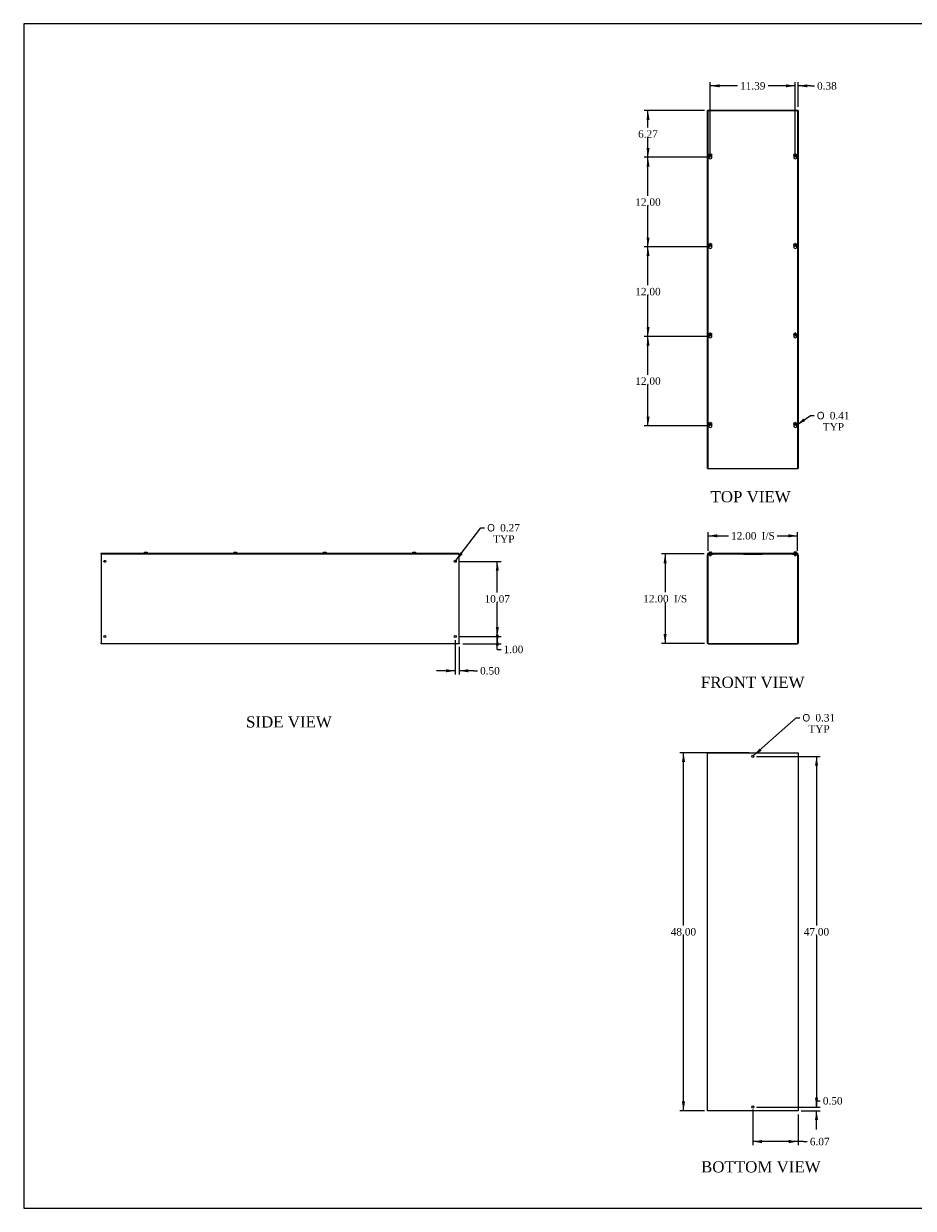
# Model space of a CAD drawing. Header units: inches. Extents: x 1 to 240, y -1 to 159.
# Tile 1 of 7: x 1 to 120, y 0 to 159. Entities that reach past the tile are written whole.
import ezdxf
from ezdxf.enums import TextEntityAlignment as Align

# ---------------------------------------------------------------- set-up
doc = ezdxf.new("R2010")
doc.units = ezdxf.units.IN
doc.header["$MEASUREMENT"] = 0
for name, color, linetype in [('COM56311-3', 7, 'Continuous'), ('COM56359-3', 7, 'Continuous'), ('Default', 7, 'Continuous'), ('QLB20316', 7, 'Continuous'), ('SCS19515', 7, 'Continuous')]:
    doc.layers.add(name, color=color, linetype=linetype)
doc.styles.add('SEACAD_Solid_Edge_ANSI1_Symbols', font='txt')
doc.styles.add('SEACAD_Times_New_Roman', font='times.ttf')
doc.dimstyles.new('HAMMOND_(STH_-_240x160)', dxfattribs={"dimtxt": 1, "dimasz": 1.25, "dimexe": 0.5, "dimexo": 0.5, "dimgap": 0.25, "dimtad": 0, "dimtih": 1, "dimtoh": 1, "dimzin": 0, "dimdsep": 46, "dimtxsty": 'SEACAD_Times_New_Roman', "dimblk1": '_SE_FILLED', "dimblk2": '_SE_FILLED', "dimsah": 1, "dimcen": 0.5, "dimadec": 0, "dimazin": 0, "dimtfac": 0.8, "dimtofl": 0, "dimtmove": 0, "dimatfit": 3, "dimfxl": 1, "dimtolj": 1, "dimtzin": 0, "dimarcsym": 0})

# ---------------------------------------------------------------- blocks, each defined once
blk = doc.blocks.new('SE')
at = {"layer": 'COM56311-3', "color": 7, "linetype": 'Continuous'}
for p, q in [((92.66, 76.17), (92.66, 88.02)), ((92.74, 76.17), (92.74, 88.02)), ((92.77, 88.13), (92.91, 88.13)), ((92.77, 88.06), (92.91, 88.06)), ((92.91, 88.06), (92.91, 88.13)), ((93.41, 88.06), (92.91, 88.06)), ((93.41, 88.13), (93.41, 88.06)), ((104.06, 88.06), (104.06, 88.13)), ((104.56, 88.06), (104.06, 88.06)), ((104.56, 88.13), (104.7, 88.13)), ((104.56, 88.06), (104.56, 88.13)), ((104.56, 88.06), (104.7, 88.06)), ((104.74, 88.02), (104.74, 76.17)), ((104.81, 88.02), (104.81, 76.17)), ((92.77, 76.13), (104.7, 76.13)), ((92.77, 76.06), (104.7, 76.06))]:
    blk.add_line(p, q, dxfattribs=at)
for centre, radius, start, end in [((92.77, 88.02), 0.108, 90, 180), ((92.77, 88.02), 0.036, 90, 180), ((104.7, 88.02), 0.108, 0, 90), ((104.7, 88.02), 0.036, 0, 90), ((92.77, 76.17), 0.108, 180, 270), ((92.77, 76.17), 0.036, 180, 270), ((104.7, 76.17), 0.108, 270, 0), ((104.7, 76.17), 0.036, 270, 0)]:
    blk.add_arc(centre, radius, start, end, dxfattribs=at)
at = {"layer": 'COM56359-3', "color": 7, "linetype": 'Continuous'}
for p, q in [((92.7, 88.21), (104.78, 88.21)), ((92.7, 88.13), (92.7, 88.21)), ((92.7, 88.13), (92.77, 88.13)), ((92.91, 88.13), (104.56, 88.13)), ((104.7, 88.13), (104.78, 88.13)), ((104.78, 88.13), (104.78, 88.21))]:
    blk.add_line(p, q, dxfattribs=at)
at = {"layer": 'QLB20316', "color": 7, "linetype": 'Continuous'}
for p, q in [((97.49, 88.13), (97.49, 88.1)), ((97.49, 88.1), (97.86, 88.1)), ((97.86, 88.1), (99.61, 88.1)), ((99.61, 88.1), (99.99, 88.1)), ((99.99, 88.13), (99.99, 88.1))]:
    blk.add_line(p, q, dxfattribs=at)
at = {"layer": 'SCS19515', "color": 7, "linetype": 'Continuous'}
for p, q in [((92.85, 88.29), (92.85, 88.23)), ((92.94, 88.38), (93.01, 88.38)), ((92.94, 88.06), (92.94, 87.93)), ((93.13, 87.93), (92.94, 87.93)), ((92.94, 87.93), (92.97, 87.9)), ((92.97, 87.9), (93.1, 87.9)), ((93.01, 88.38), (93.01, 88.31)), ((93.07, 88.31), (93.01, 88.31)), ((93.07, 88.38), (93.14, 88.38)), ((93.07, 88.31), (93.07, 88.38)), ((93.1, 87.9), (93.13, 87.93)), ((93.13, 87.93), (93.13, 88.06)), ((93.23, 88.23), (93.23, 88.29)), ((104.25, 88.29), (104.25, 88.23)), ((104.4, 88.38), (104.34, 88.38)), ((104.34, 88.06), (104.34, 87.93)), ((104.53, 87.93), (104.34, 87.93)), ((104.34, 87.93), (104.37, 87.9)), ((104.37, 87.9), (104.5, 87.9)), ((104.4, 88.38), (104.4, 88.31)), ((104.46, 88.31), (104.4, 88.31)), ((104.53, 88.38), (104.46, 88.38)), ((104.46, 88.31), (104.46, 88.38)), ((104.5, 87.9), (104.53, 87.93)), ((104.53, 87.93), (104.53, 88.06)), ((104.62, 88.23), (104.62, 88.29))]:
    blk.add_line(p, q, dxfattribs=at)
for centre, radius, start, end in [((92.94, 88.29), 0.09, 90, 180), ((92.88, 88.23), 0.025, 180, 270), ((93.14, 88.29), 0.09, 0, 90), ((93.2, 88.23), 0.025, 270, 0), ((104.34, 88.29), 0.09, 90, 180), ((104.27, 88.23), 0.025, 180, 270), ((104.53, 88.29), 0.09, 0, 90), ((104.6, 88.23), 0.025, 270, 0)]:
    blk.add_arc(centre, radius, start, end, dxfattribs=at)
blk = doc.blocks.new('SE1')
at = {"layer": 'COM56311-3', "color": 7, "linetype": 'Continuous'}
for p, q in [((92.66, 99.56), (92.66, 147.56)), ((92.77, 147.56), (92.66, 147.56)), ((92.91, 147.56), (92.77, 147.56)), ((104.56, 147.56), (92.91, 147.56)), ((92.91, 147.56), (92.91, 147.53)), ((104.7, 147.56), (104.56, 147.56)), ((104.56, 147.53), (104.56, 147.56)), ((104.81, 147.56), (104.7, 147.56)), ((104.81, 147.56), (104.81, 99.56)), ((92.66, 99.56), (92.77, 99.56)), ((92.77, 99.56), (92.91, 99.56)), ((92.91, 99.59), (92.91, 99.56)), ((92.91, 99.56), (104.56, 99.56)), ((104.56, 99.56), (104.56, 99.59)), ((104.56, 99.56), (104.7, 99.56)), ((104.7, 99.56), (104.81, 99.56))]:
    blk.add_line(p, q, dxfattribs=at)
at = {"layer": 'COM56359-3', "color": 7, "linetype": 'Continuous'}
for p, q in [((92.7, 147.53), (92.7, 99.59)), ((104.78, 147.53), (92.7, 147.53)), ((104.78, 99.59), (104.78, 147.53)), ((92.7, 99.59), (104.78, 99.59))]:
    blk.add_line(p, q, dxfattribs=at)
for centre in [(93.04, 141.29), (104.43, 141.29), (93.04, 129.29), (104.43, 129.29), (93.04, 117.29), (104.43, 117.29), (93.04, 105.29), (104.43, 105.29)]:
    blk.add_arc(centre, 0.203, 133.5511, 46.4489, dxfattribs=at)
at = {"layer": 'SCS19515', "color": 7, "linetype": 'Continuous'}
for p, q in [((92.96, 141.56), (93.01, 141.61)), ((93.01, 141.51), (92.96, 141.56)), ((93.01, 141.74), (93.01, 141.65)), ((93.01, 141.65), (93.01, 141.61)), ((93.01, 141.51), (93.01, 141.46)), ((93.01, 141.46), (93.01, 141.37)), ((93.07, 141.65), (93.07, 141.74)), ((93.07, 141.61), (93.07, 141.65)), ((93.07, 141.61), (93.12, 141.56)), ((93.12, 141.56), (93.07, 141.51)), ((93.07, 141.46), (93.07, 141.51)), ((93.07, 141.37), (93.07, 141.46)), ((104.35, 141.56), (104.4, 141.61)), ((104.4, 141.51), (104.35, 141.56)), ((104.4, 141.74), (104.4, 141.65)), ((104.4, 141.65), (104.4, 141.61)), ((104.4, 141.51), (104.4, 141.46)), ((104.4, 141.46), (104.4, 141.37)), ((104.46, 141.65), (104.46, 141.74)), ((104.46, 141.61), (104.46, 141.65)), ((104.46, 141.61), (104.51, 141.56)), ((104.51, 141.56), (104.46, 141.51)), ((104.46, 141.46), (104.46, 141.51)), ((104.46, 141.37), (104.46, 141.46)), ((92.96, 129.56), (93.01, 129.61)), ((93.01, 129.51), (92.96, 129.56)), ((93.01, 129.74), (93.01, 129.65)), ((93.01, 129.65), (93.01, 129.61)), ((93.01, 129.51), (93.01, 129.46)), ((93.01, 129.46), (93.01, 129.37)), ((93.07, 129.65), (93.07, 129.74)), ((93.07, 129.61), (93.07, 129.65)), ((93.07, 129.61), (93.12, 129.56)), ((93.12, 129.56), (93.07, 129.51)), ((93.07, 129.46), (93.07, 129.51)), ((93.07, 129.37), (93.07, 129.46)), ((104.35, 129.56), (104.4, 129.61)), ((104.4, 129.51), (104.35, 129.56)), ((104.4, 129.74), (104.4, 129.65)), ((104.4, 129.65), (104.4, 129.61)), ((104.4, 129.51), (104.4, 129.46)), ((104.4, 129.46), (104.4, 129.37)), ((104.46, 129.65), (104.46, 129.74)), ((104.46, 129.61), (104.46, 129.65)), ((104.46, 129.61), (104.51, 129.56)), ((104.51, 129.56), (104.46, 129.51)), ((104.46, 129.46), (104.46, 129.51)), ((104.46, 129.37), (104.46, 129.46)), ((92.96, 117.56), (93.01, 117.61)), ((93.01, 117.51), (92.96, 117.56)), ((93.01, 117.74), (93.01, 117.65)), ((93.01, 117.65), (93.01, 117.61)), ((93.07, 117.65), (93.07, 117.74)), ((93.07, 117.61), (93.07, 117.65)), ((93.07, 117.61), (93.12, 117.56)), ((93.12, 117.56), (93.07, 117.51)), ((104.35, 117.56), (104.4, 117.61)), ((104.4, 117.51), (104.35, 117.56)), ((104.4, 117.74), (104.4, 117.65)), ((104.4, 117.65), (104.4, 117.61)), ((104.46, 117.65), (104.46, 117.74)), ((104.46, 117.61), (104.46, 117.65)), ((104.46, 117.61), (104.51, 117.56)), ((104.51, 117.56), (104.46, 117.51)), ((93.01, 117.51), (93.01, 117.46)), ((93.01, 117.46), (93.01, 117.37)), ((93.07, 117.46), (93.07, 117.51)), ((93.07, 117.37), (93.07, 117.46)), ((104.4, 117.51), (104.4, 117.46)), ((104.4, 117.46), (104.4, 117.37)), ((104.46, 117.46), (104.46, 117.51)), ((104.46, 117.37), (104.46, 117.46)), ((92.96, 105.56), (93.01, 105.61)), ((93.01, 105.51), (92.96, 105.56)), ((93.01, 105.74), (93.01, 105.65)), ((93.01, 105.65), (93.01, 105.61)), ((93.01, 105.51), (93.01, 105.46)), ((93.01, 105.46), (93.01, 105.37)), ((93.07, 105.65), (93.07, 105.74)), ((93.07, 105.61), (93.07, 105.65)), ((93.07, 105.61), (93.12, 105.56)), ((93.12, 105.56), (93.07, 105.51)), ((93.07, 105.46), (93.07, 105.51)), ((93.07, 105.37), (93.07, 105.46)), ((104.35, 105.56), (104.4, 105.61)), ((104.4, 105.51), (104.35, 105.56)), ((104.4, 105.74), (104.4, 105.65)), ((104.4, 105.65), (104.4, 105.61)), ((104.4, 105.51), (104.4, 105.46)), ((104.4, 105.46), (104.4, 105.37)), ((104.46, 105.65), (104.46, 105.74)), ((104.46, 105.61), (104.46, 105.65)), ((104.46, 105.61), (104.51, 105.56)), ((104.51, 105.56), (104.46, 105.51)), ((104.46, 105.46), (104.46, 105.51)), ((104.46, 105.37), (104.46, 105.46))]:
    blk.add_line(p, q, dxfattribs=at)
for centre in [(93.04, 141.56), (104.43, 141.56), (93.04, 129.56), (104.43, 129.56), (93.04, 117.56), (104.43, 117.56), (93.04, 105.56), (104.43, 105.56)]:
    blk.add_circle(centre, 0.187, dxfattribs=at)
for centre, start, end in [((93.04, 141.56), 80.7303, 99.2697), ((93.04, 141.56), 260.7303, 279.2697), ((104.43, 141.56), 80.7303, 99.2697), ((104.43, 141.56), 260.7303, 279.2697), ((93.04, 129.56), 80.7303, 99.2697), ((93.04, 129.56), 260.7303, 279.2697), ((104.43, 129.56), 80.7303, 99.2697), ((104.43, 129.56), 260.7303, 279.2697), ((93.04, 117.56), 80.7303, 99.2697), ((104.43, 117.56), 80.7303, 99.2697), ((93.04, 117.56), 260.7303, 279.2697), ((104.43, 117.56), 260.7303, 279.2697), ((93.04, 105.56), 80.7303, 99.2697), ((93.04, 105.56), 260.7303, 279.2697), ((104.43, 105.56), 80.7303, 99.2697), ((104.43, 105.56), 260.7303, 279.2697)]:
    blk.add_arc(centre, 0.186, start, end, dxfattribs=at)
blk = doc.blocks.new('SE2')
at = {"layer": 'COM56311-3', "color": 7, "linetype": 'Continuous'}
for p, q in [((92.66, 61.47), (92.77, 61.47)), ((92.66, 13.47), (92.66, 61.47)), ((92.77, 61.47), (104.7, 61.47)), ((104.7, 61.47), (104.81, 61.47)), ((104.81, 61.47), (104.81, 13.47)), ((92.77, 13.47), (92.66, 13.47)), ((104.7, 13.47), (92.77, 13.47)), ((104.81, 13.47), (104.7, 13.47))]:
    blk.add_line(p, q, dxfattribs=at)
for centre in [(98.74, 60.97), (98.74, 13.97)]:
    blk.add_circle(centre, 0.156, dxfattribs=at)
blk = doc.blocks.new('SE4')
at = {"layer": 'COM56311-3', "color": 7, "linetype": 'Continuous'}
for p, q in [((11.34, 88.13), (11.37, 88.13)), ((11.34, 88.13), (11.34, 88.02)), ((11.34, 88.02), (11.34, 76.17)), ((59.31, 88.13), (59.34, 88.13)), ((59.34, 88.02), (59.34, 88.13)), ((59.34, 76.17), (59.34, 88.02)), ((11.34, 76.06), (11.34, 76.17)), ((59.34, 76.06), (11.34, 76.06)), ((59.34, 76.17), (59.34, 76.06))]:
    blk.add_line(p, q, dxfattribs=at)
for centre in [(11.84, 87.13), (58.84, 87.13), (11.84, 77.06), (58.84, 77.06)]:
    blk.add_circle(centre, 0.133, dxfattribs=at)
at = {"layer": 'COM56359-3', "color": 7, "linetype": 'Continuous'}
for p, q in [((11.37, 88.21), (59.31, 88.21)), ((11.37, 88.13), (11.37, 88.21)), ((11.37, 88.13), (59.31, 88.13)), ((59.31, 88.13), (59.31, 88.21))]:
    blk.add_line(p, q, dxfattribs=at)
at = {"layer": 'SCS19515', "color": 7, "linetype": 'Continuous'}
for p, q in [((17.15, 88.31), (17.15, 88.31)), ((17.15, 88.29), (17.15, 88.23)), ((17.24, 88.38), (17.43, 88.38)), ((17.52, 88.31), (17.52, 88.31)), ((17.52, 88.23), (17.52, 88.29)), ((29.15, 88.31), (29.15, 88.31)), ((29.15, 88.29), (29.15, 88.23)), ((29.24, 88.38), (29.43, 88.38)), ((29.52, 88.31), (29.52, 88.31)), ((29.52, 88.23), (29.52, 88.29)), ((41.15, 88.31), (41.15, 88.31)), ((41.15, 88.29), (41.15, 88.23)), ((41.24, 88.38), (41.43, 88.38)), ((41.52, 88.31), (41.52, 88.31)), ((41.52, 88.23), (41.52, 88.29)), ((53.15, 88.31), (53.15, 88.31)), ((53.15, 88.29), (53.15, 88.23)), ((53.24, 88.38), (53.43, 88.38)), ((53.52, 88.31), (53.52, 88.31)), ((53.52, 88.23), (53.52, 88.29))]:
    blk.add_line(p, q, dxfattribs=at)
for centre, radius, start, end in [((17.24, 88.29), 0.09, 170.4059, 180), ((17.17, 88.23), 0.025, 180, 270), ((17.5, 88.23), 0.025, 270, 0), ((17.43, 88.29), 0.09, 0, 9.5941), ((29.24, 88.29), 0.09, 170.4059, 180), ((29.17, 88.23), 0.025, 180, 270), ((29.5, 88.23), 0.025, 270, 0), ((29.43, 88.29), 0.09, 0, 9.5941), ((41.24, 88.29), 0.09, 170.4059, 180), ((41.17, 88.23), 0.025, 180, 270), ((41.5, 88.23), 0.025, 270, 0), ((41.43, 88.29), 0.09, 0, 9.5941), ((53.24, 88.29), 0.09, 170.4059, 180), ((53.17, 88.23), 0.025, 180, 270), ((53.5, 88.23), 0.025, 270, 0), ((53.43, 88.29), 0.09, 0, 9.5941)]:
    blk.add_arc(centre, radius, start, end, dxfattribs=at)
for points in [[(17.15, 88.31), (17.15, 88.31), (17.16, 88.32), (17.16, 88.33), (17.16, 88.34), (17.17, 88.34), (17.17, 88.35), (17.18, 88.36), (17.18, 88.36), (17.19, 88.37), (17.19, 88.37), (17.2, 88.38), (17.21, 88.38), (17.22, 88.38), (17.22, 88.38), (17.23, 88.38), (17.24, 88.38), (17.24, 88.38)], [(17.43, 88.38), (17.44, 88.38), (17.44, 88.38), (17.45, 88.38), (17.46, 88.38), (17.47, 88.38), (17.47, 88.38), (17.48, 88.37), (17.49, 88.37), (17.49, 88.36), (17.5, 88.36), (17.5, 88.35), (17.51, 88.34), (17.51, 88.34), (17.52, 88.33), (17.52, 88.32), (17.52, 88.31), (17.52, 88.31)], [(29.15, 88.31), (29.15, 88.31), (29.16, 88.32), (29.16, 88.33), (29.16, 88.34), (29.17, 88.34), (29.17, 88.35), (29.18, 88.36), (29.18, 88.36), (29.19, 88.37), (29.19, 88.37), (29.2, 88.38), (29.21, 88.38), (29.22, 88.38), (29.22, 88.38), (29.23, 88.38), (29.24, 88.38), (29.24, 88.38)], [(29.43, 88.38), (29.44, 88.38), (29.44, 88.38), (29.45, 88.38), (29.46, 88.38), (29.47, 88.38), (29.47, 88.38), (29.48, 88.37), (29.49, 88.37), (29.49, 88.36), (29.5, 88.36), (29.5, 88.35), (29.51, 88.34), (29.51, 88.34), (29.52, 88.33), (29.52, 88.32), (29.52, 88.31), (29.52, 88.31)], [(41.15, 88.31), (41.15, 88.31), (41.16, 88.32), (41.16, 88.33), (41.16, 88.34), (41.17, 88.34), (41.17, 88.35), (41.18, 88.36), (41.18, 88.36), (41.19, 88.37), (41.19, 88.37), (41.2, 88.38), (41.21, 88.38), (41.22, 88.38), (41.22, 88.38), (41.23, 88.38), (41.24, 88.38), (41.24, 88.38)], [(41.43, 88.38), (41.44, 88.38), (41.44, 88.38), (41.45, 88.38), (41.46, 88.38), (41.47, 88.38), (41.47, 88.38), (41.48, 88.37), (41.49, 88.37), (41.49, 88.36), (41.5, 88.36), (41.5, 88.35), (41.51, 88.34), (41.51, 88.34), (41.52, 88.33), (41.52, 88.32), (41.52, 88.31), (41.52, 88.31)], [(53.15, 88.31), (53.15, 88.31), (53.16, 88.32), (53.16, 88.33), (53.16, 88.34), (53.17, 88.34), (53.17, 88.35), (53.18, 88.36), (53.18, 88.36), (53.19, 88.37), (53.19, 88.37), (53.2, 88.38), (53.21, 88.38), (53.22, 88.38), (53.22, 88.38), (53.23, 88.38), (53.24, 88.38), (53.24, 88.38)], [(53.43, 88.38), (53.44, 88.38), (53.44, 88.38), (53.45, 88.38), (53.46, 88.38), (53.47, 88.38), (53.47, 88.38), (53.48, 88.37), (53.49, 88.37), (53.49, 88.36), (53.5, 88.36), (53.5, 88.35), (53.51, 88.34), (53.51, 88.34), (53.52, 88.33), (53.52, 88.32), (53.52, 88.31), (53.52, 88.31)]]:
    blk.add_open_spline(points, degree=3, knots=[0, 0, 0, 0, 0.125, 0.125, 0.25, 0.25, 0.375, 0.375, 0.5, 0.5, 0.625, 0.625, 0.75, 0.75, 0.875, 0.875, 1, 1, 1, 1], dxfattribs=at)
blk = doc.blocks.new('DMBLK1466')
at = {"layer": 'Default', "linetype": 'Continuous', "transparency": 16777216}
for points in [[(93.99, 90.76), (92.74, 90.55), (93.99, 90.34)], [(103.49, 90.76), (103.49, 90.34), (104.74, 90.55)]]:
    blk.add_hatch(color=7, dxfattribs=at).paths.add_polyline_path(points)
at = {"layer": 'Default', "color": 7, "linetype": 'Continuous', "transparency": 16777216}
for p, q in [((92.74, 88.52), (92.74, 91.05)), ((92.74, 90.55), (95.47, 90.55)), ((102.01, 90.55), (104.74, 90.55)), ((104.74, 88.52), (104.74, 91.05))]:
    blk.add_line(p, q, dxfattribs=at)
at = {"layer": 'Default', "color": 7, "linetype": 'Continuous', "transparency": 16777216, "style": 'SEACAD_Times_New_Roman'}
for s, p in [('12.00', (95.82, 91.05)), ('I/S', (99.93, 91.05))]:
    blk.add_text(s, height=1, dxfattribs=at).set_placement(p, align=Align.TOP_LEFT)
blk = doc.blocks.new('_SE_FILLED')
at = {"color": 0}
blk.add_line((0, 0), (-1, 0), dxfattribs=at)
blk.add_solid([(0, 0), (-1, -0.1665), (-1, 0.1665), (0, 0)], dxfattribs=at)
blk = doc.blocks.new('DMBLK1467')
at = {"layer": 'Default', "linetype": 'Continuous', "transparency": 16777216}
for points in [[(86.77, 86.88), (87.18, 86.88), (86.97, 88.13)], [(86.77, 77.38), (86.97, 76.13), (87.18, 77.38)]]:
    blk.add_hatch(color=7, dxfattribs=at).paths.add_polyline_path(points)
at = {"layer": 'Default', "color": 7, "linetype": 'Continuous', "transparency": 16777216}
for p, q in [((92.2, 88.13), (86.47, 88.13)), ((86.97, 88.13), (86.97, 82.98)), ((86.97, 81.63), (86.97, 76.13)), ((92.27, 76.13), (86.47, 76.13))]:
    blk.add_line(p, q, dxfattribs=at)
at = {"layer": 'Default', "color": 7, "linetype": 'Continuous', "transparency": 16777216, "style": 'SEACAD_Times_New_Roman'}
for s, p in [('12.00', (84.05, 82.63)), ('I/S', (88.17, 82.63))]:
    blk.add_text(s, height=1, dxfattribs=at).set_placement(p, align=Align.TOP_LEFT)
blk = doc.blocks.new('DMBLK1468')
at = {"layer": 'Default', "linetype": 'Continuous', "transparency": 16777216}
for points in [[(89.23, 60.22), (89.65, 60.22), (89.44, 61.47)], [(89.23, 14.72), (89.44, 13.47), (89.65, 14.72)]]:
    blk.add_hatch(color=7, dxfattribs=at).paths.add_polyline_path(points)
at = {"layer": 'Default', "color": 7, "linetype": 'Continuous', "transparency": 16777216}
for p, q in [((98.24, 61.47), (88.94, 61.47)), ((89.44, 38.32), (89.44, 61.47)), ((89.44, 13.47), (89.44, 36.97)), ((92.27, 13.47), (88.94, 13.47))]:
    blk.add_line(p, q, dxfattribs=at)
at = {"layer": 'Default', "color": 7, "linetype": 'Continuous', "transparency": 16777216, "style": 'SEACAD_Times_New_Roman'}
blk.add_text('48.00', height=1, dxfattribs=at).set_placement((87.73, 37.97), align=Align.TOP_LEFT)
blk = doc.blocks.new('DMBLK1469')
at = {"layer": 'Default', "linetype": 'Continuous', "transparency": 16777216}
for points in [[(99.99, 9.14), (99.99, 9.56), (98.74, 9.35)], [(103.56, 9.14), (104.81, 9.35), (103.56, 9.56)]]:
    blk.add_hatch(color=7, dxfattribs=at).paths.add_polyline_path(points)
at = {"layer": 'Default', "color": 7, "linetype": 'Continuous', "transparency": 16777216}
for p, q in [((98.74, 13.63), (98.74, 8.85)), ((104.81, 12.97), (104.81, 8.85)), ((105.54, 9.35), (98.74, 9.35)), ((105.54, 9.35), (106.04, 9.35))]:
    blk.add_line(p, q, dxfattribs=at)
at = {"layer": 'Default', "color": 7, "linetype": 'Continuous', "transparency": 16777216, "style": 'SEACAD_Times_New_Roman'}
blk.add_text('6.07', height=1, dxfattribs=at).set_placement((106.39, 9.85), align=Align.TOP_LEFT)
blk = doc.blocks.new('DMBLK1470')
at = {"layer": 'Default', "linetype": 'Continuous', "transparency": 16777216}
for points in [[(84.48, 116.04), (84.89, 116.04), (84.68, 117.29)], [(84.48, 106.54), (84.68, 105.29), (84.89, 106.54)]]:
    blk.add_hatch(color=7, dxfattribs=at).paths.add_polyline_path(points)
at = {"layer": 'Default', "color": 7, "linetype": 'Continuous', "transparency": 16777216}
for p, q in [((92.54, 117.29), (84.18, 117.29)), ((84.68, 112.14), (84.68, 117.29)), ((84.68, 105.29), (84.68, 110.79)), ((92.54, 105.29), (84.18, 105.29))]:
    blk.add_line(p, q, dxfattribs=at)
at = {"layer": 'Default', "color": 7, "linetype": 'Continuous', "transparency": 16777216, "style": 'SEACAD_Times_New_Roman'}
blk.add_text('12.00', height=1, dxfattribs=at).set_placement((82.98, 111.79), align=Align.TOP_LEFT)
blk = doc.blocks.new('DMBLK1471')
at = {"layer": 'Default', "linetype": 'Continuous', "transparency": 16777216}
blk.add_hatch(color=7, dxfattribs=at).paths.add_polyline_path([(105.52, 106.28), (104.6, 105.4), (105.75, 105.93)])
at = {"layer": 'Default', "color": 7, "linetype": 'Continuous', "transparency": 16777216}
for p, q in [((104.6, 105.4), (106.47, 106.67)), ((106.47, 106.67), (106.97, 106.67))]:
    blk.add_line(p, q, dxfattribs=at)
for s, style, p in [('O', 'SEACAD_Solid_Edge_ANSI1_Symbols', (107.32, 107.17)), ('0.41', 'SEACAD_Times_New_Roman', (109.06, 107.17)), ('TYP', 'SEACAD_Times_New_Roman', (108.12, 105.67))]:
    blk.add_text(s, height=1, dxfattribs=dict(at, style=style)).set_placement(p, align=Align.TOP_LEFT)
blk = doc.blocks.new('DMBLK1472')
at = {"layer": 'Default', "linetype": 'Continuous', "transparency": 16777216}
for points in [[(64.68, 77.31), (64.27, 77.31), (64.47, 76.06)], [(64.68, 75.81), (64.47, 77.06), (64.27, 75.81)]]:
    blk.add_hatch(color=7, dxfattribs=at).paths.add_polyline_path(points)
at = {"layer": 'Default', "color": 7, "linetype": 'Continuous', "transparency": 16777216}
for p, q in [((59.34, 77.06), (64.97, 77.06)), ((64.47, 75.32), (64.47, 77.06)), ((59.84, 76.06), (64.97, 76.06)), ((64.47, 75.32), (64.97, 75.32))]:
    blk.add_line(p, q, dxfattribs=at)
at = {"layer": 'Default', "color": 7, "linetype": 'Continuous', "transparency": 16777216, "style": 'SEACAD_Times_New_Roman'}
blk.add_text('1.00', height=1, dxfattribs=at).set_placement((65.32, 75.82), align=Align.TOP_LEFT)
blk = doc.blocks.new('DMBLK1477')
at = {"layer": 'Default', "linetype": 'Continuous', "transparency": 16777216}
for points in [[(57.59, 72.25), (58.84, 72.46), (57.59, 72.67)], [(60.59, 72.25), (60.59, 72.67), (59.34, 72.46)]]:
    blk.add_hatch(color=7, dxfattribs=at).paths.add_polyline_path(points)
at = {"layer": 'Default', "color": 7, "linetype": 'Continuous', "transparency": 16777216}
for p, q in [((58.84, 76.56), (58.84, 71.96)), ((59.34, 75.67), (59.34, 71.96)), ((58.84, 72.46), (56.34, 72.46)), ((61.31, 72.46), (59.34, 72.46)), ((61.31, 72.46), (61.81, 72.46))]:
    blk.add_line(p, q, dxfattribs=at)
at = {"layer": 'Default', "color": 7, "linetype": 'Continuous', "transparency": 16777216, "style": 'SEACAD_Times_New_Roman'}
blk.add_text('0.50', height=1, dxfattribs=at).set_placement((62.16, 72.96), align=Align.TOP_LEFT)
blk = doc.blocks.new('DMBLK1478')
at = {"layer": 'Default', "linetype": 'Continuous', "transparency": 16777216}
for points in [[(107.49, 15.22), (107.07, 15.22), (107.28, 13.97)], [(107.49, 12.22), (107.28, 13.47), (107.07, 12.22)]]:
    blk.add_hatch(color=7, dxfattribs=at).paths.add_polyline_path(points)
at = {"layer": 'Default', "color": 7, "linetype": 'Continuous', "transparency": 16777216}
for p, q in [((107.28, 14.81), (107.78, 14.81)), ((107.28, 13.97), (107.28, 14.81)), ((99.24, 13.97), (107.78, 13.97)), ((105.2, 13.47), (107.78, 13.47)), ((107.28, 10.97), (107.28, 13.47))]:
    blk.add_line(p, q, dxfattribs=at)
at = {"layer": 'Default', "color": 7, "linetype": 'Continuous', "transparency": 16777216, "style": 'SEACAD_Times_New_Roman'}
blk.add_text('0.50', height=1, dxfattribs=at).set_placement((108.13, 15.31), align=Align.TOP_LEFT)
blk = doc.blocks.new('DMBLK1479')
at = {"layer": 'Default', "linetype": 'Continuous', "transparency": 16777216}
for points in [[(107.49, 59.72), (107.28, 60.97), (107.07, 59.72)], [(107.49, 15.22), (107.07, 15.22), (107.28, 13.97)]]:
    blk.add_hatch(color=7, dxfattribs=at).paths.add_polyline_path(points)
at = {"layer": 'Default', "color": 7, "linetype": 'Continuous', "transparency": 16777216}
for p, q in [((99.24, 60.97), (107.78, 60.97)), ((107.28, 60.97), (107.28, 38.32)), ((107.28, 36.97), (107.28, 13.97)), ((99.24, 13.97), (107.78, 13.97))]:
    blk.add_line(p, q, dxfattribs=at)
at = {"layer": 'Default', "color": 7, "linetype": 'Continuous', "transparency": 16777216, "style": 'SEACAD_Times_New_Roman'}
blk.add_text('47.00', height=1, dxfattribs=at).set_placement((105.57, 37.97), align=Align.TOP_LEFT)
blk = doc.blocks.new('DMBLK1480')
at = {"layer": 'Default', "linetype": 'Continuous', "transparency": 16777216}
blk.add_hatch(color=7, dxfattribs=at).paths.add_polyline_path([(99.65, 62.06), (98.85, 61.08), (99.92, 61.75)])
at = {"layer": 'Default', "color": 7, "linetype": 'Continuous', "transparency": 16777216}
for p, q in [((98.85, 61.08), (104.54, 66.16)), ((104.54, 66.16), (105.04, 66.16))]:
    blk.add_line(p, q, dxfattribs=at)
for s, style, p in [('O', 'SEACAD_Solid_Edge_ANSI1_Symbols', (105.39, 66.66)), ('TYP', 'SEACAD_Times_New_Roman', (106.19, 65.16)), ('0.31', 'SEACAD_Times_New_Roman', (107.13, 66.66))]:
    blk.add_text(s, height=1, dxfattribs=dict(at, style=style)).set_placement(p, align=Align.TOP_LEFT)
blk = doc.blocks.new('DMBLK1481')
at = {"layer": 'Default', "linetype": 'Continuous', "transparency": 16777216}
for points in [[(84.48, 128.04), (84.89, 128.04), (84.68, 129.29)], [(84.48, 118.54), (84.68, 117.29), (84.89, 118.54)]]:
    blk.add_hatch(color=7, dxfattribs=at).paths.add_polyline_path(points)
at = {"layer": 'Default', "color": 7, "linetype": 'Continuous', "transparency": 16777216}
for p, q in [((92.74, 129.29), (84.18, 129.29)), ((84.68, 124.14), (84.68, 129.29)), ((84.68, 117.29), (84.68, 122.79)), ((92.54, 117.29), (84.18, 117.29))]:
    blk.add_line(p, q, dxfattribs=at)
at = {"layer": 'Default', "color": 7, "linetype": 'Continuous', "transparency": 16777216, "style": 'SEACAD_Times_New_Roman'}
blk.add_text('12.00', height=1, dxfattribs=at).set_placement((82.98, 123.79), align=Align.TOP_LEFT)
blk = doc.blocks.new('DMBLK1482')
at = {"layer": 'Default', "linetype": 'Continuous', "transparency": 16777216}
for points in [[(84.48, 140.04), (84.89, 140.04), (84.68, 141.29)], [(84.48, 130.54), (84.68, 129.29), (84.89, 130.54)]]:
    blk.add_hatch(color=7, dxfattribs=at).paths.add_polyline_path(points)
at = {"layer": 'Default', "color": 7, "linetype": 'Continuous', "transparency": 16777216}
for p, q in [((92.74, 141.29), (84.18, 141.29)), ((84.68, 136.14), (84.68, 141.29)), ((84.68, 129.29), (84.68, 134.79)), ((92.74, 129.29), (84.18, 129.29))]:
    blk.add_line(p, q, dxfattribs=at)
at = {"layer": 'Default', "color": 7, "linetype": 'Continuous', "transparency": 16777216, "style": 'SEACAD_Times_New_Roman'}
blk.add_text('12.00', height=1, dxfattribs=at).set_placement((82.98, 135.79), align=Align.TOP_LEFT)
blk = doc.blocks.new('DMBLK1483')
at = {"layer": 'Default', "linetype": 'Continuous', "transparency": 16777216}
for points in [[(84.48, 146.31), (84.89, 146.31), (84.68, 147.56)], [(84.48, 142.54), (84.68, 141.29), (84.89, 142.54)]]:
    blk.add_hatch(color=7, dxfattribs=at).paths.add_polyline_path(points)
at = {"layer": 'Default', "color": 7, "linetype": 'Continuous', "transparency": 16777216}
for p, q in [((92.27, 147.56), (84.18, 147.56)), ((84.68, 145.27), (84.68, 147.56)), ((84.68, 141.29), (84.68, 143.92)), ((92.74, 141.29), (84.18, 141.29))]:
    blk.add_line(p, q, dxfattribs=at)
at = {"layer": 'Default', "color": 7, "linetype": 'Continuous', "transparency": 16777216, "style": 'SEACAD_Times_New_Roman'}
blk.add_text('6.27', height=1, dxfattribs=at).set_placement((83.36, 144.92), align=Align.TOP_LEFT)
blk = doc.blocks.new('DMBLK1484')
at = {"layer": 'Default', "linetype": 'Continuous', "transparency": 16777216}
for points in [[(64.68, 85.88), (64.47, 87.13), (64.27, 85.88)], [(64.68, 78.31), (64.27, 78.31), (64.47, 77.06)]]:
    blk.add_hatch(color=7, dxfattribs=at).paths.add_polyline_path(points)
at = {"layer": 'Default', "color": 7, "linetype": 'Continuous', "transparency": 16777216}
for p, q in [((59.34, 87.13), (64.97, 87.13)), ((64.47, 82.95), (64.47, 87.13)), ((64.47, 77.06), (64.47, 81.6)), ((59.34, 77.06), (64.97, 77.06))]:
    blk.add_line(p, q, dxfattribs=at)
at = {"layer": 'Default', "color": 7, "linetype": 'Continuous', "transparency": 16777216, "style": 'SEACAD_Times_New_Roman'}
blk.add_text('10.07', height=1, dxfattribs=at).set_placement((62.77, 82.6), align=Align.TOP_LEFT)
blk = doc.blocks.new('DMBLK1485')
at = {"layer": 'Default', "linetype": 'Continuous', "transparency": 16777216}
blk.add_hatch(color=7, dxfattribs=at).paths.add_polyline_path([(59.51, 88.36), (58.92, 87.24), (59.84, 88.1)])
at = {"layer": 'Default', "color": 7, "linetype": 'Continuous', "transparency": 16777216}
for p, q in [((58.92, 87.24), (62.27, 91.63)), ((62.27, 91.63), (62.77, 91.63))]:
    blk.add_line(p, q, dxfattribs=at)
for s, style, p in [('O', 'SEACAD_Solid_Edge_ANSI1_Symbols', (63.12, 92.13)), ('0.27', 'SEACAD_Times_New_Roman', (64.86, 92.13)), ('TYP', 'SEACAD_Times_New_Roman', (63.92, 90.63))]:
    blk.add_text(s, height=1, dxfattribs=dict(at, style=style)).set_placement(p, align=Align.TOP_LEFT)
blk = doc.blocks.new('DMBLK1486')
at = {"layer": 'Default', "linetype": 'Continuous', "transparency": 16777216}
for points in [[(103.18, 151.08), (103.18, 150.67), (104.43, 150.87)], [(106.06, 151.08), (104.81, 150.87), (106.06, 150.67)]]:
    blk.add_hatch(color=7, dxfattribs=at).paths.add_polyline_path(points)
at = {"layer": 'Default', "color": 7, "linetype": 'Continuous', "transparency": 16777216}
for p, q in [((104.43, 150.87), (101.93, 150.87)), ((104.43, 141.79), (104.43, 151.37)), ((104.81, 148.06), (104.81, 151.37)), ((106.5, 150.87), (104.81, 150.87)), ((106.5, 150.87), (107, 150.87))]:
    blk.add_line(p, q, dxfattribs=at)
at = {"layer": 'Default', "color": 7, "linetype": 'Continuous', "transparency": 16777216, "style": 'SEACAD_Times_New_Roman'}
blk.add_text('0.38', height=1, dxfattribs=at).set_placement((107.35, 151.37), align=Align.TOP_LEFT)
blk = doc.blocks.new('DMBLK1487')
at = {"layer": 'Default', "linetype": 'Continuous', "transparency": 16777216}
for points in [[(94.29, 151.08), (93.04, 150.87), (94.29, 150.67)], [(103.18, 151.08), (103.18, 150.67), (104.43, 150.87)]]:
    blk.add_hatch(color=7, dxfattribs=at).paths.add_polyline_path(points)
at = {"layer": 'Default', "color": 7, "linetype": 'Continuous', "transparency": 16777216}
for p, q in [((93.04, 141.79), (93.04, 151.37)), ((96.68, 150.87), (93.04, 150.87)), ((104.43, 150.87), (100.79, 150.87)), ((104.43, 141.79), (104.43, 151.37))]:
    blk.add_line(p, q, dxfattribs=at)
at = {"layer": 'Default', "color": 7, "linetype": 'Continuous', "transparency": 16777216, "style": 'SEACAD_Times_New_Roman'}
blk.add_text('11.39', height=1, dxfattribs=at).set_placement((97.03, 151.37), align=Align.TOP_LEFT)
blk = doc.blocks.new('BORDER')
at = {"layer": 'Default', "color": 7, "linetype": 'Continuous'}
for p, q in [((0, 27.86), (-41.86, 27.86)), ((-41.86, 27.86), (-41.86, 0)), ((-41.86, 0), (0, 0))]:
    blk.add_line(p, q, dxfattribs=at)

msp = doc.modelspace()

# ---------------------------------------------------------------- block references
at = {"layer": 'Default', "color": 7, "xscale": 5.7, "yscale": 5.7, "zscale": 5.7}
msp.add_blockref('BORDER', (239.562, 0.401), dxfattribs=at)
at = {"layer": 'Default'}
for name in ['SE1', 'SE4', 'SE', 'SE2']:
    msp.add_blockref(name, (0, 0), dxfattribs=at)

# ---------------------------------------------------------------- texts
at = {"layer": 'Default', "color": 7, "linetype": 'Continuous', "style": 'SEACAD_Times_New_Roman'}
for s, p in [('TOP VIEW', (93.062, 96.541)), ('FRONT VIEW', (91.772, 71.667)), ('SIDE VIEW', (30.773, 66.356)), ('BOTTOM VIEW', (91.793, 6.713))]:
    msp.add_text(s, height=1.5, dxfattribs=at).set_placement(p, align=Align.TOP_LEFT)

# ---------------------------------------------------------------- dimensions: what is measured, and where the dimension line sits
at = {"layer": 'Default', "color": 7, "linetype": 'Continuous'}
dim = msp.add_linear_dim(base=(93.04, 150.873), p1=(104.434, 141.286), p2=(93.04, 141.286), text='\\A1;<>', dimstyle='HAMMOND_(STH_-_240x160)', dxfattribs=at)
dim.commit()
dim.dimension.update_dxf_attribs({"geometry": 'DMBLK1487', "text_midpoint": (98.737, 150.873), "dimtype": 160})
for base, p1, p2, picture, middle in [((104.433801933, 150.873469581), (104.808801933, 147.557702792), (104.433801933, 141.285702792), 'DMBLK1486', (107.003208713, 150.873469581)), ((58.837, 72.462), (59.337, 76.168), (58.837, 77.06), 'DMBLK1477', (61.81, 72.462)), ((98.737, 9.35), (104.809, 13.472), (98.737, 14.128), 'DMBLK1469', (106.036, 9.35))]:
    dim = msp.add_linear_dim(base=base, p1=p1, p2=p2, text='\\A1;<>', dimstyle='HAMMOND_(STH_-_240x160)', override={"dimtmove": 1}, dxfattribs=at)
    dim.commit()
    dim.dimension.update_dxf_attribs({"geometry": picture, "text_midpoint": middle, "dimtype": 160})
for base, p1, p2, angle, text, picture, middle, dimtype in [((84.684, 147.558), (93.243, 141.286), (92.773, 147.558), 90, '\\A1;<>', 'DMBLK1483', (84.684, 144.422), 160), ((84.684, 129.286), (93.243, 129.286), (93.243, 141.286), 90, '\\A1;<>', 'DMBLK1482', (84.684, 135.286), 161), ((84.684, 129.286), (93.04, 117.286), (93.243, 129.286), 90, '\\A1;<>', 'DMBLK1481', (84.684, 123.286), 160), ((84.684, 105.286), (93.04, 105.286), (93.04, 117.286), 90, '\\A1;<>', 'DMBLK1470', (84.684, 111.286), 161), ((92.737, 90.547), (92.737, 88.024), (104.737, 88.024), 0, '\\A1;<> I/S', 'DMBLK1466', (98.737, 90.547), 161), ((86.975, 76.132), (104.778, 88.132), (104.701, 76.132), 90, '\\A1;<> I/S', 'DMBLK1467', (86.975, 82.132), 160), ((64.474, 77.06), (58.837, 77.06), (58.837, 87.132), 90, '\\A1;<>', 'DMBLK1484', (64.474, 82.096), 161), ((89.438, 61.472), (92.773, 13.472), (98.737, 61.472), 90, '\\A1;<>', 'DMBLK1468', (89.438, 37.472), 160), ((107.279, 60.972), (98.737, 60.972), (98.737, 13.972), 270, '\\A1;<>', 'DMBLK1479', (107.279, 37.472), 161)]:
    dim = msp.add_linear_dim(base=base, p1=p1, p2=p2, angle=angle, text=text, dimstyle='HAMMOND_(STH_-_240x160)', dxfattribs=at)
    dim.commit()
    dim.dimension.update_dxf_attribs({"geometry": picture, "text_midpoint": middle, "dimtype": dimtype})
for p1, p2, picture, middle in [((104.266, 105.171), (104.601, 105.4), 'DMBLK1471', (106.967, 106.675)), ((58.757, 87.026), (58.918, 87.237), 'DMBLK1485', (62.773, 91.635)), ((98.62, 60.868), (98.853, 61.076), 'DMBLK1480', (105.039, 66.16))]:
    dim = msp.add_diameter_dim_2p(p1=p1, p2=p2, text='\\A1;<>\\PTYP', dimstyle='HAMMOND_(STH_-_240x160)', dxfattribs=at)
    dim.commit()
    dim.dimension.update_dxf_attribs({"geometry": picture, "text_midpoint": middle, "dimtype": 163})
for base, p1, p2, picture, middle in [((64.474, 77.06), (59.337, 76.06), (58.837, 77.06), 'DMBLK1472', (64.974, 75.317)), ((107.279, 13.972), (104.701, 13.472), (98.737, 13.972), 'DMBLK1478', (107.779, 14.812))]:
    dim = msp.add_linear_dim(base=base, p1=p1, p2=p2, angle=90, text='\\A1;<>', dimstyle='HAMMOND_(STH_-_240x160)', override={"dimtmove": 1}, dxfattribs=at)
    dim.commit()
    dim.dimension.update_dxf_attribs({"geometry": picture, "text_midpoint": middle, "dimtype": 160})

doc.saveas('drawing.dxf')
